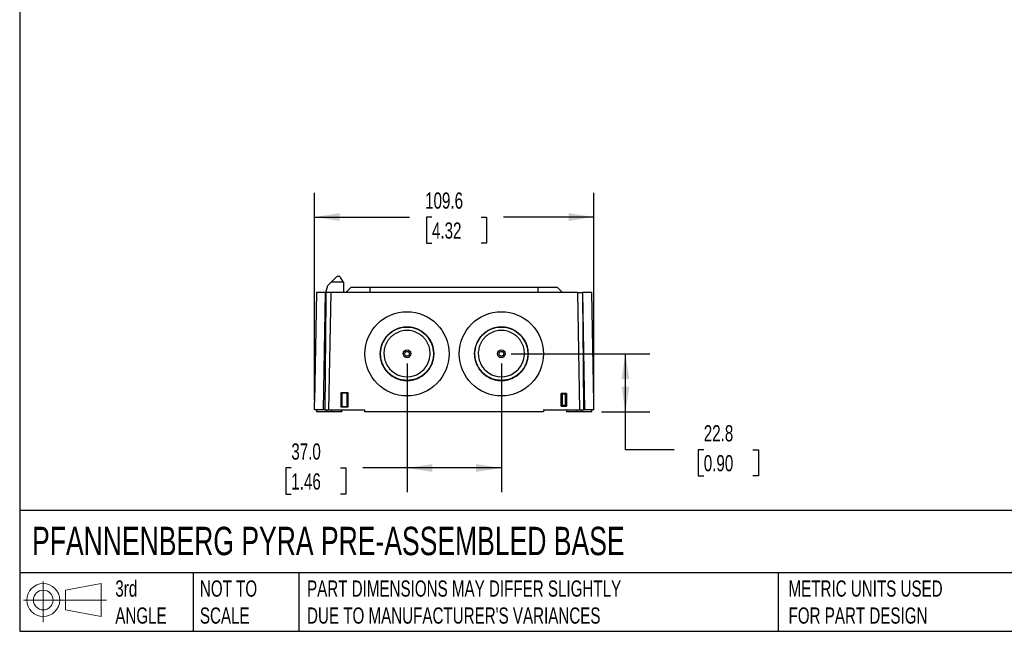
# Model space of a CAD drawing. Header units: millimetres. Extents: x 19 to 819, y 19 to 629.
# Tile 1 of 17: x 19 to 405, y 19 to 259. Entities that reach past the tile are written whole.
import ezdxf

# ---------------------------------------------------------------- set-up
doc = ezdxf.new("R2010")
doc.units = ezdxf.units.MM
doc.header["$LTSCALE"] = 3
doc.linetypes.add('SLD-Solid', pattern=[0])
doc.layers.add('DIMENSIONS', color=140, linetype='SLD-Solid', lineweight=25)
doc.layers.add('TEXT', color=140, linetype='SLD-Solid', lineweight=25)
doc.layers.add('SLD-DEFPOINTS', color=7, linetype='Continuous')
doc.styles.add('SLDTEXTSTYLE0', font='TXT', dxfattribs={"width": 0.7})
doc.dimstyles.new('SLDDIMSTYLE1', dxfattribs={"dimtxt": 6.474023, "dimasz": 9.906, "dimexe": 0, "dimexo": 0.0625, "dimgap": 1.618506, "dimtad": 0, "dimtih": 1, "dimtoh": 1, "dimdec": 1, "dimrnd": 1e-09, "dimzin": 12, "dimdsep": 46, "dimtxsty": 'SLDTEXTSTYLE0', "dimsah": 1, "dimcen": 0.09, "dimadec": 0, "dimazin": 3, "dimtfac": 1, "dimtdec": 1, "dimtofl": 0, "dimtmove": 0, "dimatfit": 3, "dimfxl": 0, "dimfrac": 2, "dimtolj": 1, "dimtzin": 12, "dimarcsym": 0})
doc.dimstyles.new('SLDDIMSTYLE2', dxfattribs={"dimtxt": 6.474023, "dimasz": 9.906, "dimexe": 0, "dimexo": 0.0625, "dimgap": 1.618506, "dimtad": 0, "dimtih": 1, "dimtoh": 1, "dimdec": 1, "dimrnd": 1e-09, "dimzin": 4, "dimdsep": 46, "dimtxsty": 'SLDTEXTSTYLE0', "dimsah": 1, "dimcen": 0.09, "dimadec": 0, "dimazin": 1, "dimtfac": 1, "dimtdec": 1, "dimtofl": 0, "dimtmove": 0, "dimatfit": 3, "dimfxl": 0, "dimfrac": 2, "dimtolj": 1, "dimtzin": 12, "dimarcsym": 0})

# ---------------------------------------------------------------- blocks, each defined once
blk = doc.blocks.new('Block11')
at = {"color": 7, "linetype": 'SLD-Solid', "lineweight": 18}
for p, q in [((7.77, 15.93), (7.77, 0)), ((16.44, 12.5), (30.53, 15.1)), ((16.44, 4.79), (16.44, 12.5)), ((30.53, 15.1), (30.53, 2.19)), ((0, 8.65), (32.62, 8.65)), ((16.44, 4.79), (30.53, 2.19))]:
    blk.add_line(p, q, dxfattribs=at)
for radius in [6.45, 3.86]:
    blk.add_circle((7.77, 8.65), radius, dxfattribs=at)
blk = doc.blocks.new('Block12')
at = {"layer": 'SLD-DEFPOINTS'}
blk.add_blockref('Block11', (0, 0), dxfattribs=at)
blk = doc.blocks.new('_D_13')
at = {"layer": 'DIMENSIONS'}
for p, q in [((170.94, 124.03), (170.94, 73.55)), ((207.94, 124.03), (207.94, 73.55)), ((125.57, 83.08), (123.4, 83.08)), ((123.4, 83.08), (123.4, 72.79)), ((144.81, 83.08), (146.98, 83.08)), ((146.98, 83.08), (146.98, 72.79)), ((170.94, 83.08), (153.58, 83.08)), ((207.94, 83.08), (170.94, 83.08)), ((123.4, 72.79), (125.57, 72.79)), ((146.98, 72.79), (144.81, 72.79))]:
    blk.add_line(p, q, dxfattribs=at)
for points in [[(170.94, 83.08), (180.85, 81.55), (180.85, 84.6)], [(207.94, 83.08), (198.04, 84.6), (198.04, 81.55)]]:
    blk.add_solid(points, dxfattribs=at)
at = {"layer": 'DIMENSIONS', "char_height": 6.35, "attachment_point": 1, "style": 'SLDTEXTSTYLE0'}
for s, insert in [('37.0', (125.57, 92.71)), ('1.46', (125.57, 80.97))]:
    blk.add_mtext(s, dxfattribs=dict(at, insert=insert))
blk = doc.blocks.new('_D_14')
at = {"layer": 'DIMENSIONS'}
for p, q in [((134.64, 109.65), (134.64, 190.98)), ((244.25, 109.65), (244.25, 190.98)), ((134.64, 181.46), (171.96, 181.46)), ((180.73, 181.46), (178.56, 181.46)), ((178.56, 181.46), (178.56, 171.17)), ((199.97, 181.46), (202.14, 181.46)), ((202.14, 181.46), (202.14, 171.17)), ((244.25, 181.46), (208.74, 181.46)), ((178.56, 171.17), (180.73, 171.17)), ((202.14, 171.17), (199.97, 171.17))]:
    blk.add_line(p, q, dxfattribs=at)
for points in [[(134.64, 181.46), (144.55, 179.93), (144.55, 182.98)], [(244.25, 181.46), (234.34, 182.98), (234.34, 179.93)]]:
    blk.add_solid(points, dxfattribs=at)
at = {"layer": 'DIMENSIONS', "char_height": 6.35, "attachment_point": 1, "style": 'SLDTEXTSTYLE0'}
for s, insert in [('109.6', (178.04, 191.09)), ('4.32', (180.73, 179.35))]:
    blk.add_mtext(s, dxfattribs=dict(at, insert=insert))
blk = doc.blocks.new('_D_15')
at = {"layer": 'DIMENSIONS'}
for p, q in [((211.75, 127.84), (266.13, 127.84)), ((256.6, 105.04), (256.6, 127.84)), ((247.25, 105.04), (266.13, 105.04)), ((256.6, 90.24), (256.6, 105.04)), ((275.65, 90.24), (256.6, 90.24)), ((287.32, 90.24), (285.15, 90.24)), ((285.15, 90.24), (285.15, 79.95)), ((306.56, 90.24), (308.74, 90.24)), ((308.74, 90.24), (308.74, 79.95)), ((285.15, 79.95), (287.32, 79.95)), ((308.74, 79.95), (306.56, 79.95))]:
    blk.add_line(p, q, dxfattribs=at)
for points in [[(256.6, 127.84), (255.08, 117.93), (258.13, 117.93)], [(256.6, 105.04), (258.13, 114.94), (255.08, 114.94)]]:
    blk.add_solid(points, dxfattribs=at)
at = {"layer": 'DIMENSIONS', "char_height": 6.35, "attachment_point": 1, "style": 'SLDTEXTSTYLE0'}
for s, insert in [('22.8', (287.32, 99.87)), ('0.90', (287.32, 88.14))]:
    blk.add_mtext(s, dxfattribs=dict(at, insert=insert))

msp = doc.modelspace()

# ---------------------------------------------------------------- linework, layer by layer
for p, q in [((139.14, 151.84), (139.94, 154.64)), ((141.21, 155.9), (139.94, 154.64)), ((141.21, 155.9), (143.33, 158.02)), ((146.01, 155.9), (141.21, 155.9)), ((146.01, 155.9), (144.9, 157.81)), ((146.01, 155.9), (146.04, 151.84)), ((135.44, 151.84), (134.69, 108.84)), ((138.99, 151.84), (135.44, 151.84)), ((138.24, 105.84), (138.99, 151.84)), ((139.14, 151.84), (138.99, 151.84)), ((141.14, 151.84), (139.14, 151.84)), ((140.34, 105.84), (141.14, 151.84)), ((237.74, 151.84), (141.14, 151.84)), ((146.94, 151.84), (148.87, 153.84)), ((156.44, 153.84), (148.87, 153.84)), ((156.44, 151.84), (156.44, 153.84)), ((222.44, 153.84), (156.44, 153.84)), ((222.44, 151.84), (222.44, 153.84)), ((230.02, 153.84), (222.44, 153.84)), ((231.95, 151.84), (230.02, 153.84)), ((237.74, 151.84), (238.55, 105.84)), ((237.74, 151.84), (239.75, 151.84)), ((239.9, 151.84), (239.75, 151.84)), ((240.65, 105.84), (239.9, 151.84)), ((243.44, 151.84), (239.9, 151.84)), ((244.2, 108.84), (243.44, 151.84)), ((145.1, 106.94), (145.1, 112.73)), ((145.1, 112.73), (147.79, 112.73)), ((145.4, 112.43), (145.4, 107.24)), ((147.49, 112.43), (145.4, 112.43)), ((147.49, 112.43), (145.4, 112.43)), ((145.4, 112.43), (145.4, 112.43)), ((145.4, 112.43), (145.4, 107.24)), ((147.49, 107.24), (147.49, 112.43)), ((147.49, 112.43), (147.49, 112.43)), ((147.49, 107.24), (147.49, 112.43)), ((147.79, 112.73), (147.79, 106.94)), ((231.44, 112.34), (231.44, 107.34)), ((231.45, 112.33), (231.44, 112.34)), ((233.44, 112.34), (231.44, 112.34)), ((231.45, 107.34), (231.45, 112.33)), ((231.45, 112.33), (233.44, 112.33)), ((231.75, 112.03), (231.75, 107.64)), ((233.14, 112.03), (231.75, 112.03)), ((233.14, 107.64), (233.14, 112.03)), ((233.44, 107.34), (233.44, 112.34)), ((233.44, 112.33), (233.44, 112.34)), ((233.44, 112.33), (233.44, 107.34)), ((134.64, 105.84), (134.69, 108.84)), ((244.25, 105.84), (244.2, 108.84)), ((138.24, 105.84), (134.64, 105.84)), ((135.44, 105.84), (135.45, 105.04)), ((139.45, 105.04), (135.45, 105.04)), ((138.73, 105.84), (138.24, 105.84)), ((138.73, 105.84), (140.34, 105.84)), ((139.45, 105.04), (139.44, 105.84)), ((141.44, 105.04), (139.45, 105.04)), ((140.34, 105.84), (154.44, 105.84)), ((141.44, 105.04), (141.44, 105.84)), ((145.44, 105.04), (141.44, 105.04)), ((147.79, 106.94), (145.1, 106.94)), ((145.4, 107.24), (147.49, 107.24)), ((145.4, 107.24), (147.49, 107.24)), ((145.4, 107.24), (145.4, 107.24)), ((145.44, 105.04), (145.44, 105.84)), ((147.49, 107.24), (147.49, 107.24)), ((154.45, 105.04), (154.44, 105.84)), ((224.44, 105.04), (154.45, 105.04)), ((224.44, 105.84), (224.44, 105.04)), ((224.44, 105.84), (238.55, 105.84)), ((231.45, 107.34), (231.44, 107.34)), ((231.44, 107.34), (233.44, 107.34)), ((233.44, 107.34), (231.45, 107.34)), ((231.75, 107.64), (233.14, 107.64)), ((233.44, 107.34), (233.44, 107.34)), ((233.44, 105.84), (233.45, 105.04)), ((237.45, 105.04), (233.45, 105.04)), ((237.45, 105.04), (237.44, 105.84)), ((239.44, 105.04), (237.45, 105.04)), ((238.55, 105.84), (240.16, 105.84)), ((239.44, 105.04), (239.44, 105.84)), ((243.44, 105.04), (239.44, 105.04)), ((240.65, 105.84), (240.16, 105.84)), ((244.25, 105.84), (240.65, 105.84)), ((243.44, 105.04), (243.44, 105.84))]:
    msp.add_line(p, q)
for centre, radius in [((170.94, 127.84), 16.5), ((170.94, 127.84), 16.5), ((207.94, 127.84), 16.5), ((207.94, 127.84), 16.5), ((170.94, 127.84), 10.5), ((207.94, 127.84), 10.5), ((170.94, 127.84), 1.5), ((170.94, 127.84), 0.923), ((207.94, 127.84), 1.5), ((207.94, 127.84), 0.923)]:
    msp.add_circle(centre, radius)
for centre in [(170.94, 127.84), (207.94, 127.84)]:
    msp.add_arc(centre, 9, 205.2845, 334.7155)
for points, knots in [([(143.33, 158.02), (143.42, 158.11), (143.55, 158.2), (143.84, 158.31), (144, 158.33), (144.33, 158.28), (144.49, 158.22), (144.74, 158.04), (144.84, 157.93), (144.9, 157.81)], [0, 0, 0, 0, 0.25, 0.25, 0.5, 0.5, 0.75, 0.75, 1, 1, 1, 1]), ([(139.14, 151.84), (139.11, 148.31), (139.04, 141.05), (138.93, 129.86), (138.83, 118.05), (138.76, 109.98), (138.73, 105.84)], [0, 0, 0, 0, 0.229982, 0.473309, 0.729982, 1, 1, 1, 1]), ([(239.75, 151.84), (239.78, 148.44), (239.85, 141.36), (239.95, 130.3), (240.06, 118.36), (240.13, 110.11), (240.16, 105.84)], [0, 0, 0, 0, 0.221313, 0.461751, 0.721313, 1, 1, 1, 1]), ([(164.37, 136.01), (163.72, 135.49), (163.09, 134.85), (161.94, 133.3), (161.43, 132.38), (160.88, 130.83), (160.73, 130.28), (160.52, 129.14), (160.46, 128.55), (160.45, 127.35), (160.49, 126.75), (160.69, 125.53), (160.85, 124.93), (161.26, 123.76), (161.52, 123.2), (162.12, 122.13), (162.47, 121.63), (163.23, 120.7), (163.65, 120.28), (164.52, 119.52), (164.98, 119.19), (166.39, 118.33), (167.36, 117.93), (169.23, 117.44), (170.12, 117.35), (171.77, 117.35), (172.67, 117.44), (174.53, 117.93), (175.51, 118.33), (176.91, 119.19), (177.37, 119.52), (178.24, 120.28), (178.66, 120.7), (179.42, 121.63), (179.77, 122.13), (180.37, 123.2), (180.63, 123.77), (181.04, 124.93), (181.2, 125.54), (181.4, 126.75), (181.44, 127.36), (181.43, 128.56), (181.37, 129.15), (181.16, 130.28), (181.01, 130.83), (180.46, 132.39), (179.95, 133.3), (178.8, 134.85), (178.16, 135.49), (177.52, 136.01)], [0, 0, 0, 0, 0.0625, 0.0625, 0.125, 0.125, 0.15625, 0.15625, 0.1875, 0.1875, 0.21875, 0.21875, 0.25, 0.25, 0.28125, 0.28125, 0.3125, 0.3125, 0.34375, 0.34375, 0.375, 0.375, 0.4375, 0.4375, 0.5, 0.5, 0.5625, 0.5625, 0.625, 0.625, 0.65625, 0.65625, 0.6875, 0.6875, 0.71875, 0.71875, 0.75, 0.75, 0.78125, 0.78125, 0.8125, 0.8125, 0.84375, 0.84375, 0.875, 0.875, 0.9375, 0.9375, 1, 1, 1, 1]), ([(177.52, 136.01), (177.6, 135.94), (177.77, 135.8), (178.01, 135.59), (178.25, 135.37), (178.47, 135.14), (178.69, 134.91), (178.9, 134.67), (179.11, 134.42), (179.3, 134.16), (179.49, 133.9), (179.77, 133.5), (180.1, 132.95), (180.46, 132.23), (180.77, 131.49), (181.1, 130.47), (181.36, 129.15), (181.44, 127.54), (181.26, 125.94), (180.84, 124.38), (180.19, 122.9), (179.32, 121.55), (178.25, 120.34), (177.01, 119.31), (175.62, 118.48), (174.13, 117.87), (172.55, 117.51), (170.95, 117.38), (169.34, 117.51), (167.77, 117.87), (166.27, 118.48), (164.89, 119.31), (163.65, 120.34), (162.57, 121.54), (161.7, 122.9), (161.05, 124.38), (160.63, 125.93), (160.45, 127.54), (160.52, 129.15), (160.84, 130.73), (161.31, 131.99), (161.79, 132.95), (162.21, 133.64), (162.67, 134.29), (163.13, 134.84), (163.57, 135.29), (163.95, 135.66), (164.23, 135.89), (164.37, 136.01)], [0, 0, 0, 0, 0.00629, 0.012556, 0.018805, 0.025041, 0.031273, 0.037504, 0.043742, 0.049992, 0.05626, 0.062552, 0.078155, 0.093813, 0.109466, 0.125091, 0.156339, 0.187575, 0.21882, 0.250072, 0.28131, 0.312554, 0.343802, 0.375048, 0.406277, 0.43753, 0.468778, 0.500019, 0.531268, 0.562502, 0.593749, 0.62498, 0.656222, 0.687473, 0.718712, 0.749954, 0.781202, 0.812452, 0.843686, 0.87494, 0.906192, 0.92183, 0.93746, 0.953077, 0.968732, 0.979166, 0.989579, 1, 1, 1, 1]), ([(179.08, 123.99), (179.12, 124.08), (179.21, 124.25), (179.32, 124.51), (179.42, 124.78), (179.52, 125.05), (179.6, 125.32), (179.68, 125.59), (179.75, 125.87), (179.87, 126.43), (179.99, 127.28), (180, 128.43), (179.87, 129.57), (179.59, 130.68), (179.18, 131.75), (178.63, 132.76), (177.97, 133.69), (177.18, 134.53), (176.31, 135.26), (175.34, 135.88), (174.3, 136.37), (173.21, 136.73), (172.09, 136.94), (170.94, 137.02), (169.8, 136.94), (168.68, 136.73), (167.59, 136.37), (166.55, 135.88), (165.58, 135.26), (164.7, 134.53), (163.92, 133.69), (163.26, 132.76), (162.71, 131.75), (162.3, 130.68), (162.02, 129.57), (161.89, 128.43), (161.9, 127.28), (162.03, 126.33), (162.2, 125.59), (162.37, 125.05), (162.57, 124.51), (162.73, 124.16), (162.81, 123.99)], [0, 0, 0, 0, 0.007838, 0.015653, 0.023452, 0.031245, 0.039037, 0.046839, 0.054656, 0.062497, 0.093775, 0.125061, 0.156342, 0.187637, 0.218849, 0.250082, 0.281275, 0.31248, 0.343757, 0.375041, 0.40632, 0.437617, 0.468828, 0.500059, 0.531255, 0.562461, 0.593735, 0.625022, 0.656298, 0.687597, 0.718809, 0.750039, 0.781236, 0.812442, 0.843715, 0.875003, 0.906279, 0.937574, 0.95321, 0.968784, 0.98436, 1, 1, 1, 1]), ([(177.52, 136.01), (177.43, 136.08), (177.26, 136.21), (176.99, 136.41), (176.72, 136.6), (176.44, 136.77), (176.16, 136.94), (175.87, 137.1), (175.58, 137.25), (175.28, 137.39), (174.98, 137.52), (174.68, 137.64), (174.38, 137.75), (174.07, 137.85), (173.76, 137.94), (173.45, 138.02), (173.14, 138.1), (172.83, 138.16), (172.51, 138.21), (172.2, 138.25), (171.89, 138.29), (171.57, 138.31), (171.26, 138.32), (170.83, 138.33), (170.3, 138.31), (169.65, 138.25), (169.02, 138.15), (168.38, 138.02), (167.76, 137.84), (167.15, 137.62), (166.56, 137.37), (165.98, 137.08), (165.42, 136.76), (164.88, 136.4), (164.54, 136.14), (164.37, 136.01)], [0, 0, 0, 0, 0.023449, 0.046828, 0.070139, 0.093379, 0.11655, 0.139652, 0.162685, 0.185649, 0.208544, 0.23137, 0.254128, 0.276816, 0.299436, 0.321988, 0.344472, 0.366887, 0.389234, 0.411513, 0.433724, 0.455866, 0.477942, 0.499949, 0.545398, 0.590846, 0.636295, 0.681746, 0.727198, 0.772654, 0.818113, 0.863577, 0.909045, 0.954519, 1, 1, 1, 1]), ([(201.37, 136.01), (200.72, 135.49), (200.09, 134.85), (198.94, 133.3), (198.43, 132.38), (197.88, 130.83), (197.73, 130.28), (197.52, 129.14), (197.46, 128.55), (197.45, 127.35), (197.49, 126.75), (197.69, 125.53), (197.85, 124.93), (198.26, 123.76), (198.52, 123.2), (199.12, 122.13), (199.47, 121.63), (200.23, 120.7), (200.65, 120.28), (201.52, 119.52), (201.98, 119.19), (203.39, 118.33), (204.36, 117.93), (206.23, 117.44), (207.12, 117.35), (208.77, 117.35), (209.67, 117.44), (211.53, 117.93), (212.51, 118.33), (213.91, 119.19), (214.37, 119.52), (215.24, 120.28), (215.66, 120.7), (216.42, 121.63), (216.77, 122.13), (217.37, 123.2), (217.63, 123.77), (218.04, 124.93), (218.2, 125.54), (218.4, 126.75), (218.44, 127.36), (218.43, 128.56), (218.37, 129.15), (218.16, 130.28), (218.01, 130.83), (217.46, 132.39), (216.95, 133.3), (215.8, 134.85), (215.16, 135.49), (214.52, 136.01)], [0, 0, 0, 0, 0.0625, 0.0625, 0.125, 0.125, 0.15625, 0.15625, 0.1875, 0.1875, 0.21875, 0.21875, 0.25, 0.25, 0.28125, 0.28125, 0.3125, 0.3125, 0.34375, 0.34375, 0.375, 0.375, 0.4375, 0.4375, 0.5, 0.5, 0.5625, 0.5625, 0.625, 0.625, 0.65625, 0.65625, 0.6875, 0.6875, 0.71875, 0.71875, 0.75, 0.75, 0.78125, 0.78125, 0.8125, 0.8125, 0.84375, 0.84375, 0.875, 0.875, 0.9375, 0.9375, 1, 1, 1, 1]), ([(214.52, 136.01), (214.6, 135.94), (214.77, 135.8), (215.01, 135.59), (215.25, 135.37), (215.47, 135.14), (215.69, 134.91), (215.9, 134.67), (216.11, 134.42), (216.3, 134.16), (216.49, 133.9), (216.77, 133.5), (217.1, 132.95), (217.46, 132.23), (217.77, 131.49), (218.1, 130.47), (218.36, 129.15), (218.44, 127.54), (218.26, 125.94), (217.84, 124.38), (217.19, 122.9), (216.32, 121.55), (215.25, 120.34), (214.01, 119.31), (212.62, 118.48), (211.13, 117.87), (209.55, 117.51), (207.95, 117.38), (206.34, 117.51), (204.77, 117.87), (203.27, 118.48), (201.89, 119.31), (200.65, 120.34), (199.57, 121.54), (198.7, 122.9), (198.05, 124.38), (197.63, 125.93), (197.45, 127.54), (197.52, 129.15), (197.84, 130.73), (198.31, 131.99), (198.79, 132.95), (199.21, 133.64), (199.67, 134.29), (200.13, 134.84), (200.57, 135.29), (200.95, 135.66), (201.23, 135.89), (201.37, 136.01)], [0, 0, 0, 0, 0.0062897, 0.0125559, 0.0188045, 0.0250415, 0.0312726, 0.0375041, 0.0437418, 0.0499918, 0.0562598, 0.062552, 0.0781554, 0.0938133, 0.1094656, 0.1250906, 0.1563386, 0.1875748, 0.21882, 0.2500723, 0.2813101, 0.3125537, 0.3438015, 0.375048, 0.4062766, 0.4375297, 0.4687784, 0.5000186, 0.5312681, 0.5625024, 0.5937493, 0.6249804, 0.6562215, 0.6874726, 0.7187119, 0.7499537, 0.7812023, 0.8124524, 0.8436858, 0.8749395, 0.9061915, 0.9218297, 0.9374596, 0.9530773, 0.9687317, 0.9791659, 0.9895795, 1, 1, 1, 1]), ([(216.08, 123.99), (216.12, 124.08), (216.21, 124.25), (216.32, 124.51), (216.42, 124.78), (216.52, 125.05), (216.6, 125.32), (216.68, 125.59), (216.75, 125.87), (216.87, 126.43), (216.99, 127.28), (217, 128.43), (216.87, 129.57), (216.59, 130.68), (216.18, 131.75), (215.63, 132.76), (214.97, 133.69), (214.18, 134.53), (213.31, 135.26), (212.34, 135.88), (211.3, 136.37), (210.21, 136.73), (209.09, 136.94), (207.94, 137.02), (206.8, 136.94), (205.68, 136.73), (204.59, 136.37), (203.55, 135.88), (202.58, 135.26), (201.7, 134.53), (200.92, 133.69), (200.26, 132.76), (199.71, 131.75), (199.3, 130.68), (199.02, 129.57), (198.89, 128.43), (198.9, 127.28), (199.03, 126.33), (199.2, 125.59), (199.37, 125.05), (199.57, 124.51), (199.73, 124.16), (199.81, 123.99)], [0, 0, 0, 0, 0.007838, 0.015653, 0.023452, 0.031245, 0.039037, 0.046839, 0.054656, 0.062497, 0.093775, 0.125061, 0.156342, 0.187637, 0.218849, 0.250082, 0.281275, 0.31248, 0.343757, 0.375041, 0.40632, 0.437617, 0.468828, 0.500059, 0.531255, 0.562461, 0.593735, 0.625022, 0.656298, 0.687597, 0.718809, 0.750039, 0.781236, 0.812442, 0.843715, 0.875003, 0.906279, 0.937574, 0.95321, 0.968784, 0.98436, 1, 1, 1, 1]), ([(214.52, 136.01), (214.43, 136.08), (214.26, 136.21), (213.99, 136.41), (213.72, 136.6), (213.44, 136.77), (213.16, 136.94), (212.87, 137.1), (212.58, 137.25), (212.28, 137.39), (211.98, 137.52), (211.68, 137.64), (211.38, 137.75), (211.07, 137.85), (210.76, 137.94), (210.45, 138.02), (210.14, 138.1), (209.83, 138.16), (209.51, 138.21), (209.2, 138.25), (208.89, 138.29), (208.57, 138.31), (208.26, 138.32), (207.83, 138.33), (207.3, 138.31), (206.65, 138.25), (206.02, 138.15), (205.38, 138.02), (204.76, 137.84), (204.15, 137.62), (203.56, 137.37), (202.98, 137.08), (202.42, 136.76), (201.88, 136.4), (201.54, 136.14), (201.37, 136.01)], [0, 0, 0, 0, 0.023449, 0.046828, 0.070139, 0.093379, 0.11655, 0.139652, 0.162685, 0.185649, 0.208544, 0.23137, 0.254128, 0.276816, 0.299436, 0.321988, 0.344472, 0.366887, 0.389234, 0.411513, 0.433724, 0.455866, 0.477942, 0.499949, 0.545398, 0.590846, 0.636295, 0.681746, 0.727198, 0.772654, 0.818113, 0.863577, 0.909045, 0.954519, 1, 1, 1, 1]), ([(145.1, 112.73), (145.17, 112.66), (145.25, 112.58), (145.34, 112.49), (145.36, 112.47), (145.39, 112.44), (145.4, 112.43), (145.4, 112.43)], [0, 0, 0, 0, 0.5, 0.5, 0.75, 0.75, 1, 1, 1, 1]), ([(147.49, 112.43), (147.49, 112.43), (147.5, 112.44), (147.53, 112.47), (147.55, 112.49), (147.64, 112.58), (147.72, 112.66), (147.79, 112.73)], [0, 0, 0, 0, 0.25, 0.25, 0.5, 0.5, 1, 1, 1, 1]), ([(231.45, 112.33), (231.45, 112.33), (231.46, 112.32), (231.49, 112.29), (231.51, 112.27), (231.6, 112.18), (231.68, 112.1), (231.75, 112.03)], [0, 0, 0, 0, 0.25, 0.25, 0.5, 0.5, 1, 1, 1, 1]), ([(233.44, 112.33), (233.44, 112.33), (233.43, 112.32), (233.4, 112.29), (233.38, 112.27), (233.29, 112.18), (233.21, 112.1), (233.14, 112.03)], [0, 0, 0, 0, 0.25, 0.25, 0.5, 0.5, 1, 1, 1, 1]), ([(145.1, 106.94), (145.17, 107.01), (145.25, 107.09), (145.34, 107.18), (145.36, 107.2), (145.39, 107.23), (145.4, 107.24), (145.4, 107.24)], [0, 0, 0, 0, 0.5, 0.5, 0.75, 0.75, 1, 1, 1, 1]), ([(147.49, 107.24), (147.49, 107.24), (147.5, 107.23), (147.53, 107.2), (147.55, 107.18), (147.64, 107.09), (147.72, 107.01), (147.79, 106.94)], [0, 0, 0, 0, 0.25, 0.25, 0.5, 0.5, 1, 1, 1, 1]), ([(231.75, 107.64), (231.68, 107.57), (231.6, 107.49), (231.51, 107.4), (231.49, 107.38), (231.46, 107.35), (231.45, 107.34), (231.45, 107.34)], [0, 0, 0, 0, 0.5, 0.5, 0.75, 0.75, 1, 1, 1, 1]), ([(233.14, 107.64), (233.21, 107.57), (233.29, 107.49), (233.38, 107.4), (233.4, 107.38), (233.43, 107.35), (233.44, 107.34), (233.44, 107.34)], [0, 0, 0, 0, 0.5, 0.5, 0.75, 0.75, 1, 1, 1, 1])]:
    msp.add_open_spline(points, degree=3, knots=knots)
at = {"layer": 'TEXT'}
for p, q in [((19.05, 628.65), (19.05, 19.05)), ((819.15, 66.38), (19.05, 66.38)), ((819.15, 41.91), (19.05, 41.91)), ((87.13, 41.91), (87.13, 19.05)), ((128.51, 41.91), (128.51, 19.05)), ((316.45, 41.91), (316.45, 19.05)), ((19.05, 19.05), (819.15, 19.05))]:
    msp.add_line(p, q, dxfattribs=at)

# ---------------------------------------------------------------- block references
at = {"layer": 'SLD-DEFPOINTS'}
msp.add_blockref('Block12', (20.51, 22.66), dxfattribs=at)

# ---------------------------------------------------------------- texts
at = {"layer": 'TEXT', "attachment_point": 1, "style": 'SLDTEXTSTYLE0'}
for s, insert, char_height in [('PFANNENBERG PYRA PRE-ASSEMBLED BASE', (23.9, 60.02), 11.1125), ('3rd^JANGLE', (56.55, 38.99), 6.35), ('NOT TO^JSCALE', (89.72, 38.99), 6.35), ("PART DIMENSIONS MAY DIFFER SLIGHTLY ^JDUE TO MANUFACTURER'S VARIANCES", (131.74, 38.99), 6.35), ('METRIC UNITS USED ^JFOR PART DESIGN', (320.56, 38.99), 6.35)]:
    msp.add_mtext(s, dxfattribs=dict(at, insert=insert, char_height=char_height))

# ---------------------------------------------------------------- dimensions: what is measured, and where the dimension line sits
at = {"layer": 'DIMENSIONS'}
for base, p1, p2, dimstyle, picture, middle in [((134.64, 181.46), (244.25, 105.84), (134.64, 105.84), 'SLDDIMSTYLE1', '_D_14', (190.35, 181.46)), ((207.94, 83.08), (170.94, 127.84), (207.94, 127.84), 'SLDDIMSTYLE2', '_D_13', (135.19, 83.08))]:
    dim = msp.add_linear_dim(base=base, p1=p1, p2=p2, dimstyle=dimstyle, dxfattribs=at)
    dim.commit()
    dim.dimension.update_dxf_attribs({"geometry": picture, "text_midpoint": middle, "dimtype": 160})
dim = msp.add_linear_dim(base=(256.6, 127.84), p1=(243.44, 105.04), p2=(207.94, 127.84), angle=90, dimstyle='SLDDIMSTYLE1', dxfattribs=at)
dim.commit()
dim.dimension.update_dxf_attribs({"geometry": '_D_15', "text_midpoint": (256.6, 90.24), "dimtype": 160})

doc.saveas('drawing.dxf')
